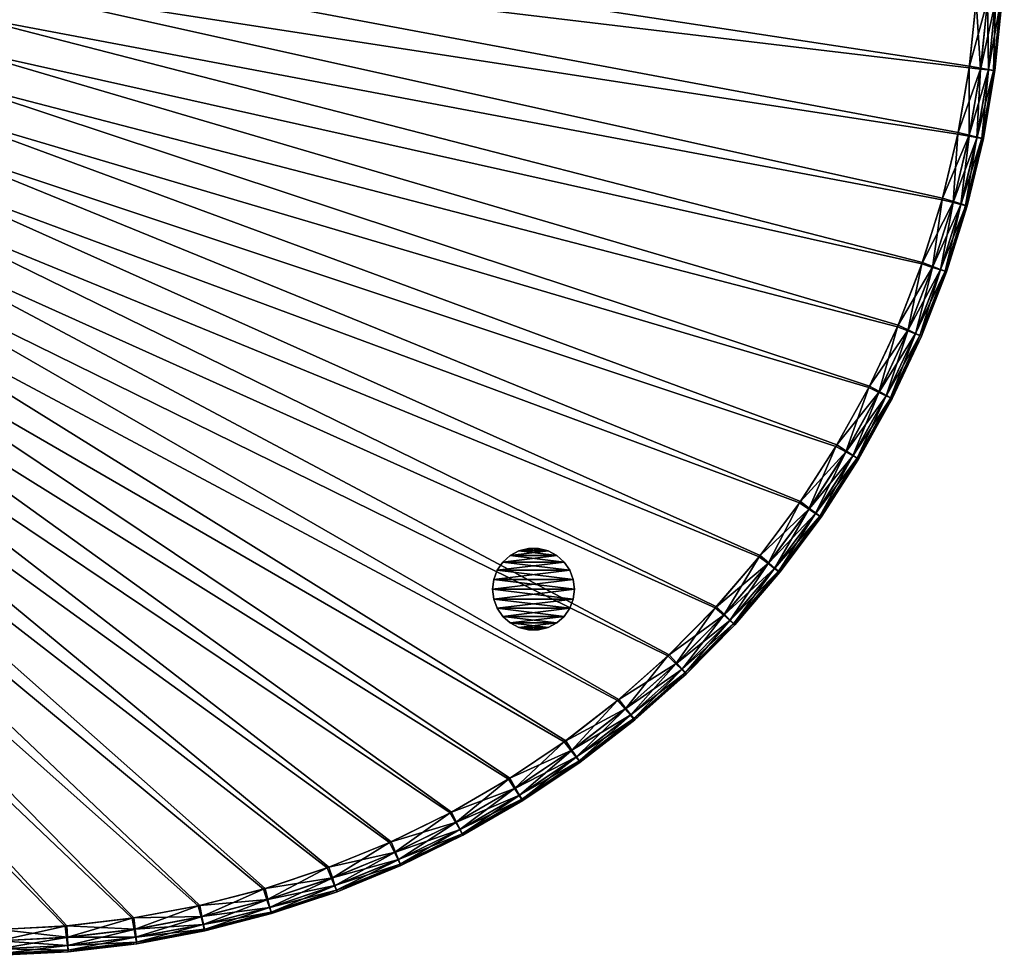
# Model space of a CAD drawing. Header units: inches. Extents: x -12.5 to 12.5, y -12.5 to 12.5.
# Tile 2 of 6: x 0.5 to 12.5, y -12.5 to -1.1. Entities that reach past the tile are written whole.
import ezdxf

# ---------------------------------------------------------------- set-up
doc = ezdxf.new("R2010")
doc.units = ezdxf.units.IN
doc.header["$LTSCALE"] = 0.03937
doc.header["$MEASUREMENT"] = 0
for name, color, linetype in [('A-FURN-3-ST', 150, 'Continuous'), ('A-FURN-3-ST-GD', 252, 'Continuous'), ('A-FURN-3-ST-SI', 160, 'Continuous')]:
    doc.layers.add(name, color=color, linetype=linetype)

msp = doc.modelspace()

# ---------------------------------------------------------------- meshes
at = {"layer": 'A-FURN-3-ST'}
mesh = msp.add_polyface(dxfattribs=at)
corners = [(-9.867, -7.382, 18.733), (-9.948, -7.438, 18.674), (-9.423, -8.093, 18.674), (-9.753, -7.303, 18.753), (-9.346, -8.031, 18.733), (-10.343, -6.699, 18.733), (-10.427, -6.75, 18.674), (-10.224, -6.628, 18.753), (-10.771, -5.985, 18.733), (-10.859, -6.03, 18.674), (-10.648, -5.922, 18.753), (-11.151, -5.245, 18.733), (-11.024, -5.19, 18.753), (-9.996, -7.472, 18.575), (-10.478, -6.78, 18.575), (-10.013, -7.483, 18.437), (-10.495, -6.79, 18.437), (-10.912, -6.057, 18.575), (-10.929, -6.066, 18.437), (-11.241, -5.283, 18.674), (-11.296, -5.307, 18.575), (-12.013, 2.038, 18.753), (4.242, -11.422, 18.753), (5.003, -11.11, 18.753), (3.461, -11.683, 18.753), (2.664, -11.89, 18.753), (1.856, -12.042, 18.753), (1.038, -12.14, 18.753), (0.216, -12.183, 18.753), (-0.606, -12.169, 18.753), (-1.427, -12.101, 18.753), (-2.24, -11.977, 18.753), (-3.044, -11.798, 18.753), (-3.833, -11.566, 18.753), (-4.605, -11.281, 18.753), (-5.356, -10.944, 18.753), (-6.083, -10.557, 18.753), (-6.782, -10.123, 18.753), (-12.123, 1.222, 18.753), (-12.178, 0.401, 18.753), (-12.177, -0.422, 18.753), (-12.121, -1.243, 18.753), (-12.009, -2.059, 18.753), (-11.843, -2.865, 18.753), (-11.623, -3.658, 18.753), (-11.349, -4.434, 18.753), (-8.681, -8.55, 18.753), (-8.084, -9.117, 18.753), (-9.238, -7.945, 18.753)]
mesh.append_faces([[corners[k] for k in face] for face in [(0, 1, 2), (3, 0, 4), (0, 5, 1), (5, 6, 1), (3, 7, 0), (7, 5, 0), (5, 8, 6), (8, 9, 6), (7, 10, 5), (10, 8, 5), (8, 11, 9), (10, 12, 8), (12, 11, 8), (1, 6, 13), (6, 14, 13), (13, 14, 15), (14, 16, 15), (6, 9, 14), (9, 17, 14), (14, 17, 16), (17, 18, 16), (9, 19, 17), (17, 20, 18), (21, 22, 23), (21, 24, 22), (21, 25, 24), (21, 26, 25), (21, 27, 26), (21, 28, 27), (21, 29, 28), (21, 30, 29), (21, 31, 30), (21, 32, 31), (21, 33, 32), (21, 34, 33), (21, 35, 34), (21, 36, 35), (21, 37, 36), (21, 38, 37), (38, 39, 37), (39, 40, 37), (40, 41, 37), (41, 42, 37), (42, 43, 37), (43, 44, 37), (44, 45, 37), (45, 12, 37), (12, 46, 47), (12, 48, 46), (12, 3, 48), (12, 7, 3), (12, 10, 7)]])
mesh = msp.add_polyface(dxfattribs=at)
corners = [(7.872, -9.48, 18.733), (7.214, -9.99, 18.733), (7.933, -9.558, 18.674), (7.269, -10.072, 18.674), (7.788, -9.371, 18.753), (7.137, -9.875, 18.753), (6.523, -10.454, 18.733), (6.573, -10.54, 18.674), (6.454, -10.335, 18.753), (5.803, -10.871, 18.733), (5.846, -10.959, 18.674), (5.742, -10.747, 18.753), (5.056, -11.238, 18.733), (5.093, -11.329, 18.674), (5.003, -11.11, 18.753), (4.285, -11.553, 18.733), (4.242, -11.422, 18.753), (7.969, -9.605, 18.575), (7.302, -10.121, 18.575), (7.981, -9.621, 18.437), (7.313, -10.137, 18.437), (6.602, -10.591, 18.575), (6.612, -10.608, 18.437), (5.872, -11.013, 18.575), (5.881, -11.03, 18.437), (5.115, -11.384, 18.575), (5.123, -11.402, 18.437), (4.316, -11.647, 18.674), (-12.013, 2.038, 18.753), (12.075, -1.631, 18.753), (12.157, -0.812, 18.753), (11.937, -2.442, 18.753), (11.745, -3.243, 18.753), (11.499, -4.028, 18.753), (11.201, -4.795, 18.753), (10.852, -5.54, 18.753), (10.453, -6.26, 18.753), (10.007, -6.952, 18.753), (9.515, -7.612, 18.753), (8.979, -8.237, 18.753), (8.402, -8.824, 18.753)]
mesh.append_faces([[corners[k] for k in face] for face in [(0, 1, 2), (1, 3, 2), (4, 5, 0), (5, 1, 0), (1, 6, 3), (6, 7, 3), (5, 8, 1), (8, 6, 1), (6, 9, 7), (9, 10, 7), (8, 11, 6), (11, 9, 6), (9, 12, 10), (12, 13, 10), (11, 14, 9), (14, 12, 9), (12, 15, 13), (14, 16, 12), (16, 15, 12), (2, 3, 17), (3, 18, 17), (17, 18, 19), (18, 20, 19), (3, 7, 18), (7, 21, 18), (18, 21, 20), (21, 22, 20), (7, 10, 21), (10, 23, 21), (21, 23, 22), (23, 24, 22), (10, 13, 23), (13, 25, 23), (23, 25, 24), (25, 26, 24), (13, 27, 25), (28, 29, 30), (28, 31, 29), (28, 32, 31), (28, 33, 32), (28, 34, 33), (28, 35, 34), (28, 36, 35), (28, 37, 36), (28, 38, 37), (28, 39, 38), (28, 40, 39), (28, 4, 40), (28, 5, 4), (28, 8, 5), (28, 11, 8), (28, 14, 11)]])
mesh = msp.add_polyface(dxfattribs=at)
corners = [(-9.997, -7.471, 0.931), (-9.426, -8.089, 0.832), (-9.951, -7.434, 0.832), (-10.479, -6.779, 0.931), (-10.43, -6.745, 0.832), (-10.495, -6.79, 1.069), (-10.013, -7.483, 1.069), (-10.912, -6.056, 0.931), (-10.862, -6.026, 0.832), (-10.929, -6.066, 1.069), (-11.296, -5.306, 0.931), (-11.314, -5.315, 1.069), (-11.244, -5.279, 0.832), (-10.777, -5.975, 0.773), (-11.156, -5.234, 0.773), (-10.659, -5.904, 0.753), (-11.033, -5.171, 0.753), (-10.349, -6.689, 0.773), (-10.236, -6.61, 0.753), (-9.874, -7.372, 0.773), (-9.766, -7.286, 0.753), (-9.354, -8.022, 0.773), (-9.252, -7.929, 0.753), (-12.121, 1.243, 0.753), (4.222, -11.43, 0.753), (4.984, -11.119, 0.753), (3.441, -11.689, 0.753), (2.644, -11.894, 0.753), (1.835, -12.046, 0.753), (1.017, -12.142, 0.753), (0.195, -12.183, 0.753), (-1.448, -12.098, 0.753), (-0.628, -12.168, 0.753), (-2.261, -11.973, 0.753), (-3.064, -11.793, 0.753), (-3.854, -11.559, 0.753), (-4.625, -11.273, 0.753), (-5.376, -10.935, 0.753), (-6.101, -10.547, 0.753), (-6.8, -10.111, 0.753), (-7.467, -9.629, 0.753), (-8.1, -9.103, 0.753), (-12.177, 0.422, 0.753), (-12.178, -0.401, 0.753), (-12.123, -1.222, 0.753), (-12.013, -2.038, 0.753), (-11.848, -2.844, 0.753), (-11.629, -3.637, 0.753), (-11.357, -4.414, 0.753)]
mesh.append_faces([[corners[k] for k in face] for face in [(0, 1, 2), (3, 2, 4), (3, 0, 2), (5, 0, 3), (5, 6, 0), (7, 4, 8), (7, 3, 4), (9, 3, 7), (9, 5, 3), (10, 7, 8), (11, 9, 7), (12, 13, 14), (12, 8, 13), (14, 15, 16), (14, 13, 15), (8, 17, 13), (8, 4, 17), (13, 18, 15), (13, 17, 18), (4, 19, 17), (4, 2, 19), (17, 20, 18), (17, 19, 20), (2, 21, 19), (19, 22, 20), (23, 24, 25), (23, 26, 24), (23, 27, 26), (23, 28, 27), (23, 29, 28), (23, 30, 29), (23, 31, 32), (23, 33, 31), (23, 34, 33), (23, 35, 34), (23, 36, 35), (23, 37, 36), (23, 38, 37), (23, 39, 38), (23, 40, 39), (23, 41, 40), (23, 42, 41), (42, 43, 41), (43, 44, 41), (44, 45, 41), (45, 46, 41), (46, 47, 41), (47, 48, 41), (48, 16, 41), (16, 15, 41), (15, 18, 41), (18, 20, 41)]])
mesh = msp.add_polyface(dxfattribs=at)
corners = [(7.301, -10.122, 0.931), (7.928, -9.562, 0.832), (7.265, -10.075, 0.832), (7.968, -9.606, 0.931), (7.313, -10.137, 1.069), (6.601, -10.592, 0.931), (6.568, -10.543, 0.832), (6.612, -10.608, 1.069), (5.871, -11.013, 0.931), (5.841, -10.962, 0.832), (5.881, -11.03, 1.069), (5.114, -11.384, 0.931), (5.088, -11.331, 0.832), (5.123, -11.402, 1.069), (4.334, -11.704, 0.931), (4.311, -11.649, 0.832), (5.045, -11.243, 0.773), (4.274, -11.558, 0.773), (4.984, -11.119, 0.753), (4.222, -11.43, 0.753), (5.792, -10.876, 0.773), (5.723, -10.757, 0.753), (6.513, -10.461, 0.773), (6.436, -10.346, 0.753), (7.204, -9.997, 0.773), (7.12, -9.888, 0.753), (7.863, -9.488, 0.773), (7.771, -9.385, 0.753), (-12.121, 1.243, 0.753), (12.156, -0.833, 0.753), (12.185, -0.011, 0.753), (12.072, -1.652, 0.753), (11.933, -2.463, 0.753), (11.739, -3.263, 0.753), (11.492, -4.048, 0.753), (11.193, -4.815, 0.753), (10.842, -5.559, 0.753), (10.442, -6.279, 0.753), (9.995, -6.969, 0.753), (9.501, -7.628, 0.753), (8.965, -8.252, 0.753), (8.387, -8.839, 0.753)]
mesh.append_faces([[corners[k] for k in face] for face in [(0, 1, 2), (0, 3, 1), (4, 3, 0), (5, 2, 6), (5, 0, 2), (7, 0, 5), (7, 4, 0), (8, 6, 9), (8, 5, 6), (10, 5, 8), (10, 7, 5), (11, 9, 12), (11, 8, 9), (13, 8, 11), (13, 10, 8), (14, 11, 12), (15, 12, 16), (17, 18, 19), (17, 16, 18), (12, 20, 16), (12, 9, 20), (16, 21, 18), (16, 20, 21), (9, 22, 20), (9, 6, 22), (20, 23, 21), (20, 22, 23), (6, 24, 22), (6, 2, 24), (22, 25, 23), (22, 24, 25), (2, 26, 24), (2, 1, 26), (24, 27, 25), (24, 26, 27), (28, 29, 30), (28, 31, 29), (28, 32, 31), (28, 33, 32), (28, 34, 33), (28, 35, 34), (28, 36, 35), (28, 37, 36), (28, 38, 37), (28, 39, 38), (28, 40, 39), (28, 41, 40), (28, 27, 41), (28, 25, 27), (28, 23, 25), (28, 21, 23), (28, 18, 21)]])
mesh = msp.add_polyface(dxfattribs=at)
corners = [(12.295, -0.826, 18.733), (12.211, -1.654, 18.733), (12.393, -0.836, 18.674), (12.308, -1.671, 18.674), (12.157, -0.812, 18.753), (12.075, -1.631, 18.753), (12.072, -2.475, 18.733), (12.167, -2.498, 18.674), (11.937, -2.442, 18.753), (11.877, -3.284, 18.733), (11.971, -3.313, 18.674), (11.745, -3.243, 18.753), (11.628, -4.078, 18.733), (11.72, -4.114, 18.674), (11.499, -4.028, 18.753), (11.326, -4.854, 18.733), (11.416, -4.896, 18.674), (11.201, -4.795, 18.753), (10.973, -5.608, 18.733), (10.852, -5.54, 18.753), (12.323, 0.006, 18.733), (12.421, 0.003, 18.674), (12.185, 0.011, 18.753), (12.48, 0.001, 18.575), (12.452, -0.842, 18.575), (12.5, 0, 18.437), (12.471, -0.844, 18.437), (12.367, -1.681, 18.575), (12.386, -1.684, 18.437), (12.225, -2.512, 18.575), (12.244, -2.516, 18.437), (12.028, -3.331, 18.575), (12.046, -3.337, 18.437), (11.775, -4.136, 18.575), (11.794, -4.143, 18.437), (11.469, -4.921, 18.575), (11.487, -4.929, 18.437), (11.059, -5.655, 18.674), (11.111, -5.684, 18.575), (12.471, 0.844, 18.437)]
mesh.append_faces([[corners[k] for k in face] for face in [(0, 1, 2), (1, 3, 2), (4, 5, 0), (5, 1, 0), (1, 6, 3), (6, 7, 3), (5, 8, 1), (8, 6, 1), (6, 9, 7), (9, 10, 7), (8, 11, 6), (11, 9, 6), (9, 12, 10), (12, 13, 10), (11, 14, 9), (14, 12, 9), (12, 15, 13), (15, 16, 13), (14, 17, 12), (17, 15, 12), (15, 18, 16), (17, 19, 15), (20, 0, 21), (0, 2, 21), (22, 4, 20), (4, 0, 20), (21, 2, 23), (2, 24, 23), (23, 24, 25), (24, 26, 25), (2, 3, 24), (3, 27, 24), (24, 27, 26), (27, 28, 26), (3, 7, 27), (7, 29, 27), (27, 29, 28), (29, 30, 28), (7, 10, 29), (10, 31, 29), (29, 31, 30), (31, 32, 30), (10, 13, 31), (13, 33, 31), (31, 33, 32), (33, 34, 32), (13, 16, 33), (16, 35, 33), (33, 35, 34), (35, 36, 34), (16, 37, 35), (35, 38, 36), (23, 25, 39)]])
mesh = msp.add_polyface(dxfattribs=at)
corners = [(12.452, -0.843, 0.931), (12.421, -0.003, 0.832), (12.393, -0.841, 0.832), (12.48, -0.001, 0.931), (12.471, -0.844, 1.069), (12.5, 0, 1.069), (12.366, -1.682, 0.931), (12.308, -1.676, 0.832), (12.386, -1.684, 1.069), (12.225, -2.513, 0.931), (12.166, -2.503, 0.832), (12.244, -2.516, 1.069), (12.027, -3.332, 0.931), (11.97, -3.319, 0.832), (12.046, -3.337, 1.069), (11.775, -4.137, 0.931), (11.718, -4.119, 0.832), (11.794, -4.143, 1.069), (11.469, -4.922, 0.931), (11.413, -4.901, 0.832), (11.487, -4.929, 1.069), (11.11, -5.685, 0.931), (11.128, -5.694, 1.069), (12.323, -0.006, 0.773), (12.294, -0.838, 0.773), (12.185, -0.011, 0.753), (12.156, -0.833, 0.753), (11.057, -5.66, 0.832), (11.322, -4.865, 0.773), (10.967, -5.618, 0.773), (11.193, -4.815, 0.753), (10.842, -5.559, 0.753), (11.624, -4.09, 0.773), (11.492, -4.048, 0.753), (11.874, -3.295, 0.773), (11.739, -3.263, 0.753), (12.069, -2.486, 0.773), (11.933, -2.463, 0.753), (12.209, -1.666, 0.773), (12.072, -1.652, 0.753)]
mesh.append_faces([[corners[k] for k in face] for face in [(0, 1, 2), (0, 3, 1), (4, 3, 0), (4, 5, 3), (6, 2, 7), (6, 0, 2), (8, 0, 6), (8, 4, 0), (9, 7, 10), (9, 6, 7), (11, 6, 9), (11, 8, 6), (12, 10, 13), (12, 9, 10), (14, 9, 12), (14, 11, 9), (15, 13, 16), (15, 12, 13), (17, 12, 15), (17, 14, 12), (18, 16, 19), (18, 15, 16), (20, 15, 18), (20, 17, 15), (21, 18, 19), (22, 20, 18), (2, 23, 24), (2, 1, 23), (24, 25, 26), (24, 23, 25), (27, 19, 28), (29, 30, 31), (29, 28, 30), (19, 32, 28), (19, 16, 32), (28, 33, 30), (28, 32, 33), (16, 34, 32), (16, 13, 34), (32, 35, 33), (32, 34, 35), (13, 36, 34), (13, 10, 36), (34, 37, 35), (34, 36, 37), (10, 38, 36), (10, 7, 38), (36, 39, 37), (36, 38, 39), (7, 24, 38), (7, 2, 24), (38, 26, 39), (38, 24, 26)]])
mesh = msp.add_polyface(dxfattribs=at)
corners = [(11.11, -5.685, 0.931), (11.413, -4.901, 0.832), (11.057, -5.66, 0.832), (11.128, -5.694, 1.069), (11.469, -4.922, 0.931), (10.701, -6.422, 0.931), (10.649, -6.394, 0.832), (10.718, -6.432, 1.069), (10.243, -7.13, 0.931), (10.193, -7.098, 0.832), (10.26, -7.141, 1.069), (9.738, -7.805, 0.931), (9.691, -7.77, 0.832), (9.754, -7.817, 1.069), (9.189, -8.445, 0.931), (9.144, -8.406, 0.832), (9.204, -8.458, 1.069), (8.598, -9.046, 0.931), (8.556, -9.005, 0.832), (8.612, -9.06, 1.069), (7.968, -9.606, 0.931), (7.928, -9.562, 0.832), (7.981, -9.621, 1.069), (7.313, -10.137, 1.069), (8.485, -8.935, 0.773), (7.863, -9.488, 0.773), (8.387, -8.839, 0.753), (7.771, -9.385, 0.753), (9.069, -8.342, 0.773), (8.965, -8.252, 0.753), (9.612, -7.711, 0.773), (9.501, -7.628, 0.753), (10.11, -7.044, 0.773), (9.995, -6.969, 0.753), (10.563, -6.346, 0.773), (10.442, -6.279, 0.753), (10.967, -5.618, 0.773), (10.842, -5.559, 0.753), (11.322, -4.865, 0.773)]
mesh.append_faces([[corners[k] for k in face] for face in [(0, 1, 2), (3, 4, 0), (5, 2, 6), (5, 0, 2), (7, 0, 5), (7, 3, 0), (8, 6, 9), (8, 5, 6), (10, 5, 8), (10, 7, 5), (11, 9, 12), (11, 8, 9), (13, 8, 11), (13, 10, 8), (14, 12, 15), (14, 11, 12), (16, 11, 14), (16, 13, 11), (17, 15, 18), (17, 14, 15), (19, 14, 17), (19, 16, 14), (20, 18, 21), (20, 17, 18), (22, 17, 20), (22, 19, 17), (23, 22, 20), (21, 24, 25), (21, 18, 24), (25, 26, 27), (25, 24, 26), (18, 28, 24), (18, 15, 28), (24, 29, 26), (24, 28, 29), (15, 30, 28), (15, 12, 30), (28, 31, 29), (28, 30, 31), (12, 32, 30), (12, 9, 32), (30, 33, 31), (30, 32, 33), (9, 34, 32), (9, 6, 34), (32, 35, 33), (32, 34, 35), (6, 36, 34), (6, 2, 36), (34, 37, 35), (34, 36, 37), (2, 38, 36)]])
mesh = msp.add_polyface(dxfattribs=at)
corners = [(10.973, -5.608, 18.733), (11.059, -5.655, 18.674), (11.416, -4.896, 18.674), (10.852, -5.54, 18.753), (11.326, -4.854, 18.733), (10.569, -6.335, 18.733), (10.652, -6.389, 18.674), (10.453, -6.26, 18.753), (10.117, -7.035, 18.733), (10.196, -7.094, 18.674), (10.007, -6.952, 18.753), (9.619, -7.702, 18.733), (9.694, -7.766, 18.674), (9.515, -7.612, 18.753), (9.077, -8.333, 18.733), (9.148, -8.403, 18.674), (8.979, -8.237, 18.753), (8.494, -8.927, 18.733), (8.56, -9.001, 18.674), (8.402, -8.824, 18.753), (7.872, -9.48, 18.733), (7.933, -9.558, 18.674), (7.788, -9.371, 18.753), (11.111, -5.684, 18.575), (11.469, -4.921, 18.575), (11.128, -5.694, 18.437), (11.487, -4.929, 18.437), (10.702, -6.421, 18.575), (10.718, -6.432, 18.437), (10.244, -7.129, 18.575), (10.26, -7.141, 18.437), (9.739, -7.804, 18.575), (9.754, -7.817, 18.437), (9.19, -8.444, 18.575), (9.204, -8.458, 18.437), (8.599, -9.045, 18.575), (8.612, -9.06, 18.437), (7.969, -9.605, 18.575), (7.981, -9.621, 18.437)]
mesh.append_faces([[corners[k] for k in face] for face in [(0, 1, 2), (3, 0, 4), (0, 5, 1), (5, 6, 1), (3, 7, 0), (7, 5, 0), (5, 8, 6), (8, 9, 6), (7, 10, 5), (10, 8, 5), (8, 11, 9), (11, 12, 9), (10, 13, 8), (13, 11, 8), (11, 14, 12), (14, 15, 12), (13, 16, 11), (16, 14, 11), (14, 17, 15), (17, 18, 15), (16, 19, 14), (19, 17, 14), (17, 20, 18), (20, 21, 18), (19, 22, 17), (22, 20, 17), (1, 23, 24), (23, 25, 26), (1, 6, 23), (6, 27, 23), (23, 27, 25), (27, 28, 25), (6, 9, 27), (9, 29, 27), (27, 29, 28), (29, 30, 28), (9, 12, 29), (12, 31, 29), (29, 31, 30), (31, 32, 30), (12, 15, 31), (15, 33, 31), (31, 33, 32), (33, 34, 32), (15, 18, 33), (18, 35, 33), (33, 35, 34), (35, 36, 34), (18, 21, 35), (21, 37, 35), (35, 37, 36), (37, 38, 36)]])
mesh = msp.add_polyface(dxfattribs=at)
corners = [(4.334, -11.704, 0.931), (5.088, -11.331, 0.832), (4.311, -11.649, 0.832), (4.341, -11.722, 1.069), (5.114, -11.384, 0.931), (5.123, -11.402, 1.069), (3.534, -11.97, 0.931), (3.515, -11.913, 0.832), (3.54, -11.988, 1.069), (2.718, -12.181, 0.931), (2.703, -12.123, 0.832), (2.723, -12.2, 1.069), (1.889, -12.336, 0.931), (1.878, -12.278, 0.832), (1.893, -12.356, 1.069), (1.052, -12.436, 0.931), (1.045, -12.377, 0.832), (1.054, -12.455, 1.069), (0.21, -12.479, 0.931), (0.207, -12.419, 0.832), (0.211, -12.498, 1.069), (-0.633, -12.464, 0.931), (-0.632, -12.405, 0.832), (-0.633, -12.484, 1.069), (0.202, -12.321, 0.773), (-0.63, -12.306, 0.773), (0.195, -12.183, 0.753), (-0.628, -12.168, 0.753), (1.033, -12.279, 0.773), (1.017, -12.142, 0.753), (1.86, -12.181, 0.773), (1.835, -12.046, 0.753), (2.678, -12.028, 0.773), (2.644, -11.894, 0.753), (3.484, -11.82, 0.773), (3.441, -11.689, 0.753), (4.274, -11.558, 0.773), (4.222, -11.43, 0.753), (5.045, -11.243, 0.773)]
mesh.append_faces([[corners[k] for k in face] for face in [(0, 1, 2), (3, 4, 0), (3, 5, 4), (6, 2, 7), (6, 0, 2), (8, 0, 6), (8, 3, 0), (9, 7, 10), (9, 6, 7), (11, 6, 9), (11, 8, 6), (12, 10, 13), (12, 9, 10), (14, 9, 12), (14, 11, 9), (15, 13, 16), (15, 12, 13), (17, 12, 15), (17, 14, 12), (18, 16, 19), (18, 15, 16), (20, 15, 18), (20, 17, 15), (21, 19, 22), (21, 18, 19), (23, 18, 21), (23, 20, 18), (22, 24, 25), (22, 19, 24), (25, 26, 27), (25, 24, 26), (19, 28, 24), (19, 16, 28), (24, 29, 26), (24, 28, 29), (16, 30, 28), (16, 13, 30), (28, 31, 29), (28, 30, 31), (13, 32, 30), (13, 10, 32), (30, 33, 31), (30, 32, 33), (10, 34, 32), (10, 7, 34), (32, 35, 33), (32, 34, 35), (7, 36, 34), (7, 2, 36), (34, 37, 35), (34, 36, 37), (2, 38, 36)]])
mesh = msp.add_polyface(dxfattribs=at)
corners = [(4.285, -11.553, 18.733), (4.316, -11.647, 18.674), (5.093, -11.329, 18.674), (3.496, -11.816, 18.733), (3.52, -11.912, 18.674), (4.242, -11.422, 18.753), (3.461, -11.683, 18.753), (2.69, -12.025, 18.733), (2.708, -12.122, 18.674), (2.664, -11.89, 18.753), (1.872, -12.18, 18.733), (1.884, -12.277, 18.674), (1.856, -12.042, 18.753), (1.045, -12.278, 18.733), (1.05, -12.377, 18.674), (1.038, -12.14, 18.753), (0.214, -12.321, 18.733), (0.212, -12.419, 18.674), (0.216, -12.183, 18.753), (-0.618, -12.307, 18.733), (-0.626, -12.405, 18.674), (-0.606, -12.169, 18.753), (4.335, -11.703, 18.575), (5.115, -11.384, 18.575), (5.123, -11.402, 18.437), (4.341, -11.722, 18.437), (3.535, -11.969, 18.575), (3.54, -11.988, 18.437), (2.719, -12.18, 18.575), (2.723, -12.2, 18.437), (1.891, -12.336, 18.575), (1.893, -12.356, 18.437), (1.053, -12.436, 18.575), (1.054, -12.455, 18.437), (0.211, -12.478, 18.575), (0.211, -12.498, 18.437), (-0.631, -12.464, 18.575), (-0.633, -12.484, 18.437)]
mesh.append_faces([[corners[k] for k in face] for face in [(0, 1, 2), (0, 3, 1), (3, 4, 1), (5, 6, 0), (6, 3, 0), (3, 7, 4), (7, 8, 4), (6, 9, 3), (9, 7, 3), (7, 10, 8), (10, 11, 8), (9, 12, 7), (12, 10, 7), (10, 13, 11), (13, 14, 11), (12, 15, 10), (15, 13, 10), (13, 16, 14), (16, 17, 14), (15, 18, 13), (18, 16, 13), (16, 19, 17), (19, 20, 17), (18, 21, 16), (21, 19, 16), (1, 22, 23), (23, 22, 24), (22, 25, 24), (1, 4, 22), (4, 26, 22), (22, 26, 25), (26, 27, 25), (4, 8, 26), (8, 28, 26), (26, 28, 27), (28, 29, 27), (8, 11, 28), (11, 30, 28), (28, 30, 29), (30, 31, 29), (11, 14, 30), (14, 32, 30), (30, 32, 31), (32, 33, 31), (14, 17, 32), (17, 34, 32), (32, 34, 33), (34, 35, 33), (17, 20, 34), (20, 36, 34), (34, 36, 35), (36, 37, 35)]])
at = {"layer": 'A-FURN-3-ST-GD'}
mesh = msp.add_polyface(dxfattribs=at)
corners = [(7.243, -8.023, 0), (7.229, -7.904, 0), (7.243, -8.023, 0.75), (7.229, -7.904, 0.75), (7.229, -8.143, 0), (7.229, -8.143, 0.75), (7.186, -8.256, 0), (7.186, -8.256, 0.75), (7.118, -8.355, 0), (7.118, -8.355, 0.75), (7.027, -8.435, 0), (7.027, -8.435, 0.75), (6.921, -8.491, 0), (6.921, -8.491, 0.75), (6.804, -8.52, 0), (6.804, -8.52, 0.75), (6.683, -8.52, 0), (6.683, -8.52, 0.75), (6.566, -8.491, 0), (6.566, -8.491, 0.75), (6.459, -8.435, 0), (6.459, -8.435, 0.75), (6.369, -8.355, 0), (6.369, -8.355, 0.75), (6.301, -8.256, 0), (6.301, -8.256, 0.75), (6.258, -8.143, 0), (6.258, -8.143, 0.75), (6.243, -8.023, 0), (6.243, -8.023, 0.75), (6.258, -7.904, 0), (6.258, -7.904, 0.75), (6.301, -7.791, 0), (6.301, -7.791, 0.75), (6.369, -7.692, 0), (6.369, -7.692, 0.75), (6.459, -7.612, 0), (6.459, -7.612, 0.75), (6.566, -7.556, 0), (6.566, -7.556, 0.75), (6.683, -7.527, 0), (6.683, -7.527, 0.75), (6.804, -7.527, 0), (6.804, -7.527, 0.75), (6.921, -7.556, 0), (6.921, -7.556, 0.75), (7.027, -7.612, 0), (7.027, -7.612, 0.75), (7.118, -7.692, 0), (7.118, -7.692, 0.75), (7.186, -7.791, 0), (7.186, -7.791, 0.75)]
mesh.append_faces([[corners[k] for k in face] for face in [(0, 1, 2), (2, 1, 3), (4, 0, 5), (5, 0, 2), (6, 4, 7), (7, 4, 5), (8, 6, 9), (9, 6, 7), (10, 8, 11), (11, 8, 9), (12, 10, 13), (13, 10, 11), (14, 12, 15), (15, 12, 13), (16, 14, 17), (17, 14, 15), (18, 16, 19), (19, 16, 17), (20, 18, 21), (21, 18, 19), (22, 20, 23), (23, 20, 21), (24, 22, 25), (25, 22, 23), (26, 24, 27), (27, 24, 25), (28, 26, 29), (29, 26, 27), (30, 28, 31), (31, 28, 29), (32, 30, 33), (33, 30, 31), (34, 32, 35), (35, 32, 33), (36, 34, 37), (37, 34, 35), (38, 36, 39), (39, 36, 37), (40, 38, 41), (41, 38, 39), (42, 40, 43), (43, 40, 41), (44, 42, 45), (45, 42, 43), (46, 44, 47), (47, 44, 45), (48, 46, 49), (49, 46, 47), (50, 48, 51), (51, 48, 49), (1, 50, 3), (3, 50, 51)]])
mesh.append_faces([[corners[k] for k in face] for face in [(15, 19, 17), (41, 45, 43), (42, 38, 40), (16, 12, 14)]], dxfattribs={"vtx0": -1})
mesh.append_faces([[corners[k] for k in face] for face in [(51, 33, 3), (3, 31, 2), (2, 29, 5), (5, 27, 7), (7, 25, 9), (9, 23, 11), (11, 21, 13), (13, 19, 15), (33, 51, 35), (35, 49, 37), (37, 47, 39), (39, 45, 41), (1, 30, 50), (50, 32, 48), (48, 34, 46), (46, 36, 44), (44, 38, 42), (30, 1, 28), (28, 0, 26), (26, 4, 24), (24, 6, 22), (22, 8, 20), (20, 10, 18), (18, 12, 16)]], dxfattribs={"vtx0": -1, "vtx1": -1})
mesh.append_faces([[corners[k] for k in face] for face in [(3, 33, 31), (2, 31, 29), (5, 29, 27), (7, 27, 25), (9, 25, 23), (11, 23, 21), (13, 21, 19), (35, 51, 49), (37, 49, 47), (39, 47, 45), (50, 30, 32), (48, 32, 34), (46, 34, 36), (44, 36, 38), (28, 1, 0), (26, 0, 4), (24, 4, 6), (22, 6, 8), (20, 8, 10), (18, 10, 12)]], dxfattribs={"vtx0": -1, "vtx2": -1})
at = {"layer": 'A-FURN-3-ST-SI'}
mesh = msp.add_polyface(dxfattribs=at)
corners = [(12.5, 0, 18.437), (12.5, 0, 14.953), (12.471, -0.844, 18.437), (12.471, -0.844, 14.953), (12.386, -1.684, 18.437), (12.386, -1.684, 14.953), (12.244, -2.516, 18.437), (12.244, -2.516, 14.953), (12.046, -3.337, 18.437), (12.046, -3.337, 14.953), (11.794, -4.143, 18.437), (11.794, -4.143, 14.953), (11.487, -4.929, 18.437), (11.487, -4.929, 14.953), (12.5, 0, 11.153), (12.471, -0.844, 11.153), (12.386, -1.684, 11.153), (12.244, -2.516, 11.153), (12.046, -3.337, 11.153), (11.794, -4.143, 11.153), (11.487, -4.929, 11.153), (12.5, 0, 7.353), (12.471, -0.844, 7.353), (12.386, -1.684, 7.353), (12.244, -2.516, 7.353), (12.046, -3.337, 7.353), (11.794, -4.143, 7.353), (12.5, 0, 3.553), (12.471, -0.844, 3.553), (12.386, -1.684, 3.553), (12.244, -2.516, 3.553), (12.046, -3.337, 3.553), (11.794, -4.143, 3.553), (11.487, -4.929, 7.353), (11.487, -4.929, 3.553), (12.5, 0, 1.069), (12.471, -0.844, 1.069), (12.386, -1.684, 1.069), (12.244, -2.516, 1.069), (12.046, -3.337, 1.069), (11.794, -4.143, 1.069), (11.487, -4.929, 1.069)]
mesh.append_faces([[corners[k] for k in face] for face in [(0, 1, 2), (1, 3, 2), (2, 3, 4), (3, 5, 4), (4, 5, 6), (5, 7, 6), (6, 7, 8), (7, 9, 8), (8, 9, 10), (9, 11, 10), (10, 11, 12), (11, 13, 12), (1, 14, 3), (14, 15, 3), (3, 15, 5), (15, 16, 5), (5, 16, 7), (16, 17, 7), (7, 17, 9), (17, 18, 9), (9, 18, 11), (18, 19, 11), (11, 19, 13), (19, 20, 13), (14, 21, 15), (21, 22, 15), (15, 22, 16), (22, 23, 16), (16, 23, 17), (23, 24, 17), (17, 24, 18), (24, 25, 18), (18, 25, 19), (25, 26, 19), (19, 26, 20), (21, 27, 22), (27, 28, 22), (22, 28, 23), (28, 29, 23), (23, 29, 24), (29, 30, 24), (24, 30, 25), (30, 31, 25), (25, 31, 26), (31, 32, 26), (26, 32, 33), (32, 34, 33), (27, 35, 28), (35, 36, 28), (28, 36, 29), (36, 37, 29), (29, 37, 30), (37, 38, 30), (30, 38, 31), (38, 39, 31), (31, 39, 32), (39, 40, 32), (32, 40, 34), (40, 41, 34)]])
mesh = msp.add_polyface(dxfattribs=at)
corners = [(11.487, -4.929, 18.437), (11.487, -4.929, 14.953), (11.128, -5.694, 18.437), (11.128, -5.694, 14.953), (10.718, -6.432, 18.437), (10.718, -6.432, 14.953), (10.26, -7.141, 18.437), (10.26, -7.141, 14.953), (9.754, -7.817, 18.437), (9.754, -7.817, 14.953), (9.204, -8.458, 18.437), (9.204, -8.458, 14.953), (8.612, -9.06, 18.437), (11.487, -4.929, 11.153), (11.128, -5.694, 11.153), (10.718, -6.432, 11.153), (10.26, -7.141, 11.153), (9.754, -7.817, 11.153), (9.204, -8.458, 11.153), (8.612, -9.06, 14.953), (11.794, -4.143, 7.353), (11.487, -4.929, 7.353), (11.128, -5.694, 7.353), (10.718, -6.432, 7.353), (10.26, -7.141, 7.353), (9.754, -7.817, 7.353), (9.204, -8.458, 7.353), (8.612, -9.06, 11.153), (11.487, -4.929, 3.553), (11.128, -5.694, 3.553), (10.718, -6.432, 3.553), (10.26, -7.141, 3.553), (9.754, -7.817, 3.553), (9.204, -8.458, 3.553), (8.612, -9.06, 7.353), (8.612, -9.06, 3.553), (11.487, -4.929, 1.069), (11.128, -5.694, 1.069), (10.718, -6.432, 1.069), (10.26, -7.141, 1.069), (9.754, -7.817, 1.069), (9.204, -8.458, 1.069), (8.612, -9.06, 1.069)]
mesh.append_faces([[corners[k] for k in face] for face in [(0, 1, 2), (1, 3, 2), (2, 3, 4), (3, 5, 4), (4, 5, 6), (5, 7, 6), (6, 7, 8), (7, 9, 8), (8, 9, 10), (9, 11, 10), (10, 11, 12), (1, 13, 3), (13, 14, 3), (3, 14, 5), (14, 15, 5), (5, 15, 7), (15, 16, 7), (7, 16, 9), (16, 17, 9), (9, 17, 11), (17, 18, 11), (11, 18, 19), (20, 21, 13), (13, 21, 14), (21, 22, 14), (14, 22, 15), (22, 23, 15), (15, 23, 16), (23, 24, 16), (16, 24, 17), (24, 25, 17), (17, 25, 18), (25, 26, 18), (18, 26, 27), (21, 28, 22), (28, 29, 22), (22, 29, 23), (29, 30, 23), (23, 30, 24), (30, 31, 24), (24, 31, 25), (31, 32, 25), (25, 32, 26), (32, 33, 26), (26, 33, 34), (33, 35, 34), (28, 36, 29), (36, 37, 29), (29, 37, 30), (37, 38, 30), (30, 38, 31), (38, 39, 31), (31, 39, 32), (39, 40, 32), (32, 40, 33), (40, 41, 33), (33, 41, 35), (41, 42, 35)]])
mesh = msp.add_polyface(dxfattribs=at)
corners = [(9.204, -8.458, 14.953), (8.612, -9.06, 14.953), (8.612, -9.06, 18.437), (7.981, -9.621, 18.437), (7.981, -9.621, 14.953), (7.313, -10.137, 18.437), (7.313, -10.137, 14.953), (6.612, -10.608, 18.437), (6.612, -10.608, 14.953), (5.881, -11.03, 18.437), (5.881, -11.03, 14.953), (5.123, -11.402, 18.437), (5.123, -11.402, 14.953), (4.341, -11.722, 18.437), (9.204, -8.458, 11.153), (8.612, -9.06, 11.153), (7.981, -9.621, 11.153), (7.313, -10.137, 11.153), (6.612, -10.608, 11.153), (5.881, -11.03, 11.153), (5.123, -11.402, 11.153), (4.341, -11.722, 14.953), (9.204, -8.458, 7.353), (8.612, -9.06, 7.353), (7.981, -9.621, 7.353), (7.313, -10.137, 7.353), (6.612, -10.608, 7.353), (5.881, -11.03, 7.353), (5.123, -11.402, 7.353), (4.341, -11.722, 11.153), (8.612, -9.06, 3.553), (7.981, -9.621, 3.553), (7.313, -10.137, 3.553), (6.612, -10.608, 3.553), (5.881, -11.03, 3.553), (5.123, -11.402, 3.553), (4.341, -11.722, 7.353), (8.612, -9.06, 1.069), (7.981, -9.621, 1.069), (7.313, -10.137, 1.069), (6.612, -10.608, 1.069), (5.881, -11.03, 1.069), (5.123, -11.402, 1.069), (4.341, -11.722, 3.553)]
mesh.append_faces([[corners[k] for k in face] for face in [(0, 1, 2), (2, 1, 3), (1, 4, 3), (3, 4, 5), (4, 6, 5), (5, 6, 7), (6, 8, 7), (7, 8, 9), (8, 10, 9), (9, 10, 11), (10, 12, 11), (11, 12, 13), (14, 15, 1), (1, 15, 4), (15, 16, 4), (4, 16, 6), (16, 17, 6), (6, 17, 8), (17, 18, 8), (8, 18, 10), (18, 19, 10), (10, 19, 12), (19, 20, 12), (12, 20, 21), (22, 23, 15), (15, 23, 16), (23, 24, 16), (16, 24, 17), (24, 25, 17), (17, 25, 18), (25, 26, 18), (18, 26, 19), (26, 27, 19), (19, 27, 20), (27, 28, 20), (20, 28, 29), (23, 30, 24), (30, 31, 24), (24, 31, 25), (31, 32, 25), (25, 32, 26), (32, 33, 26), (26, 33, 27), (33, 34, 27), (27, 34, 28), (34, 35, 28), (28, 35, 36), (30, 37, 31), (37, 38, 31), (31, 38, 32), (38, 39, 32), (32, 39, 33), (39, 40, 33), (33, 40, 34), (40, 41, 34), (34, 41, 35), (41, 42, 35), (35, 42, 43)]])
mesh = msp.add_polyface(dxfattribs=at)
corners = [(5.123, -11.402, 14.953), (4.341, -11.722, 14.953), (4.341, -11.722, 18.437), (3.54, -11.988, 18.437), (3.54, -11.988, 14.953), (2.723, -12.2, 18.437), (2.723, -12.2, 14.953), (1.893, -12.356, 18.437), (1.893, -12.356, 14.953), (1.054, -12.455, 18.437), (1.054, -12.455, 14.953), (0.211, -12.498, 18.437), (0.211, -12.498, 14.953), (5.123, -11.402, 11.153), (4.341, -11.722, 11.153), (3.54, -11.988, 11.153), (2.723, -12.2, 11.153), (1.893, -12.356, 11.153), (1.054, -12.455, 11.153), (0.211, -12.498, 11.153), (5.123, -11.402, 7.353), (4.341, -11.722, 7.353), (3.54, -11.988, 7.353), (2.723, -12.2, 7.353), (1.893, -12.356, 7.353), (1.054, -12.455, 7.353), (0.211, -12.498, 7.353), (-0.633, -12.484, 11.153), (5.123, -11.402, 3.553), (4.341, -11.722, 3.553), (3.54, -11.988, 3.553), (2.723, -12.2, 3.553), (1.893, -12.356, 3.553), (1.054, -12.455, 3.553), (0.211, -12.498, 3.553), (-0.633, -12.484, 7.353), (5.123, -11.402, 1.069), (4.341, -11.722, 1.069), (3.54, -11.988, 1.069), (2.723, -12.2, 1.069), (1.893, -12.356, 1.069), (1.054, -12.455, 1.069), (0.211, -12.498, 1.069), (-0.633, -12.484, 3.553)]
mesh.append_faces([[corners[k] for k in face] for face in [(0, 1, 2), (2, 1, 3), (1, 4, 3), (3, 4, 5), (4, 6, 5), (5, 6, 7), (6, 8, 7), (7, 8, 9), (8, 10, 9), (9, 10, 11), (10, 12, 11), (13, 14, 1), (1, 14, 4), (14, 15, 4), (4, 15, 6), (15, 16, 6), (6, 16, 8), (16, 17, 8), (8, 17, 10), (17, 18, 10), (10, 18, 12), (18, 19, 12), (20, 21, 14), (14, 21, 15), (21, 22, 15), (15, 22, 16), (22, 23, 16), (16, 23, 17), (23, 24, 17), (17, 24, 18), (24, 25, 18), (18, 25, 19), (25, 26, 19), (19, 26, 27), (28, 29, 21), (21, 29, 22), (29, 30, 22), (22, 30, 23), (30, 31, 23), (23, 31, 24), (31, 32, 24), (24, 32, 25), (32, 33, 25), (25, 33, 26), (33, 34, 26), (26, 34, 35), (36, 37, 29), (29, 37, 30), (37, 38, 30), (30, 38, 31), (38, 39, 31), (31, 39, 32), (39, 40, 32), (32, 40, 33), (40, 41, 33), (33, 41, 34), (41, 42, 34), (34, 42, 43)]])

doc.saveas('drawing.dxf')
